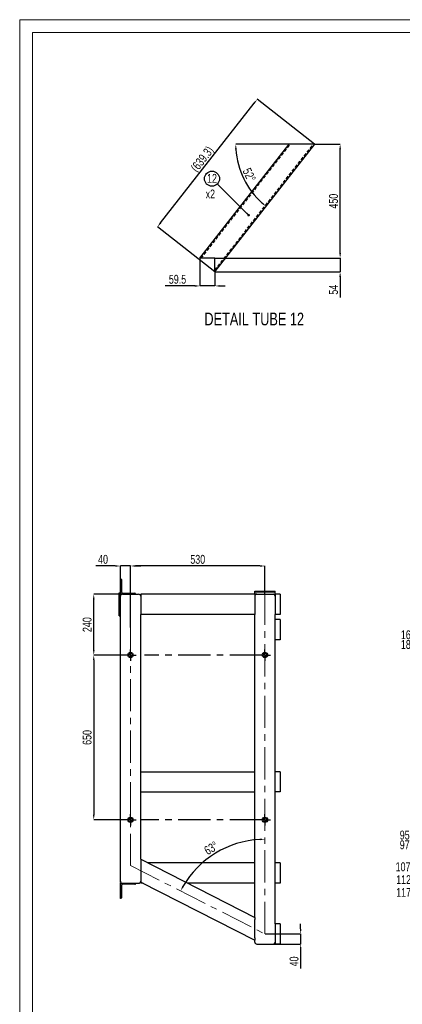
# Model space of a CAD drawing. Header units: millimetres. Extents: x 0 to 841, y 0 to 594.
# Tile 5 of 19: x 0 to 151, y 206 to 594. Entities that reach past the tile are written whole.
import ezdxf

# ---------------------------------------------------------------- set-up
doc = ezdxf.new("R2010")
doc.units = ezdxf.units.MM
doc.header["$PDSIZE"] = -1
doc.linetypes.add('CENTERX2', pattern=[20.32, 12.7, -2.54, 2.54, -2.54])
doc.linetypes.add('HIDDEN', pattern=[1.905, 1.27, -0.635])
for name, color, linetype in [('COTES', 1, 'Continuous'), ('NOTES', 6, 'Continuous'), ('TRAIT-MIXTES', 3, 'CENTERX2'), ('TRAIT-TIRET', 2, 'HIDDEN')]:
    doc.layers.add(name, color=color, linetype=linetype)
doc.layers.add('TRAIT-FORT', color=4, linetype='Continuous', lineweight=25)
doc.styles.add('SLDTEXTSTYLE0', font='TXT', dxfattribs={"width": 0.75})
doc.dimstyles.new('SLDDIMSTYLE1', dxfattribs={"dimtxt": 3.5, "dimasz": 2, "dimexe": 0, "dimexo": 0.0625, "dimgap": 0.875, "dimtad": 0, "dimtih": 1, "dimtoh": 1, "dimdec": 1, "dimlfac": 10, "dimrnd": 1e-09, "dimzin": 12, "dimdsep": 46, "dimtxsty": 'SLDTEXTSTYLE0', "dimsah": 1, "dimcen": 0.09, "dimadec": 0, "dimazin": 3, "dimtfac": 1, "dimtdec": 1, "dimtofl": 0, "dimtmove": 0, "dimatfit": 3, "dimfxl": 1, "dimfrac": 2, "dimtolj": 1, "dimtzin": 12, "dimarcsym": 0})
doc.dimstyles.new('SLDDIMSTYLE10', dxfattribs={"dimtxt": 0.18, "dimasz": 1, "dimexe": 0, "dimexo": 0.0625, "dimgap": 0, "dimtad": 0, "dimtih": 1, "dimtoh": 1, "dimdec": 0, "dimrnd": 1e-09, "dimzin": 0, "dimdsep": 46, "dimtxsty": 'Standard', "dimblk1": 'DOT', "dimblk2": 'DOT', "dimsah": 1, "dimcen": 0.09, "dimadec": 0, "dimazin": 0, "dimtfac": 1, "dimtdec": 0, "dimtofl": 0, "dimtmove": 0, "dimatfit": 3, "dimldrblk": 'DOT', "dimfxl": 1, "dimfrac": 2, "dimtolj": 1, "dimtzin": 0, "dimarcsym": 0})
doc.dimstyles.new('SLDDIMSTYLE12', dxfattribs={"dimtxt": 3.5, "dimasz": 2, "dimexe": 0, "dimexo": 0.0625, "dimgap": 0.875, "dimtad": 1, "dimdec": 1, "dimlfac": 10, "dimrnd": 1e-09, "dimzin": 12, "dimdsep": 46, "dimtxsty": 'SLDTEXTSTYLE0', "dimsah": 1, "dimcen": 0.09, "dimadec": 0, "dimazin": 3, "dimtfac": 1, "dimtdec": 1, "dimtmove": 0, "dimatfit": 0, "dimfxl": 1, "dimfrac": 2, "dimtolj": 1, "dimtzin": 12, "dimarcsym": 0})
doc.dimstyles.new('SLDDIMSTYLE13', dxfattribs={"dimtxt": 3.5, "dimasz": 2, "dimexe": 0, "dimexo": 0.0625, "dimgap": 0.875, "dimtad": 1, "dimdec": 1, "dimlfac": 10, "dimrnd": 1e-09, "dimzin": 12, "dimdsep": 46, "dimtxsty": 'SLDTEXTSTYLE0', "dimsah": 1, "dimcen": 0.09, "dimadec": 0, "dimazin": 3, "dimtfac": 1, "dimtdec": 1, "dimtofl": 0, "dimtmove": 0, "dimatfit": 3, "dimfxl": 1, "dimfrac": 2, "dimtolj": 1, "dimtzin": 12, "dimarcsym": 0})
doc.dimstyles.new('SLDDIMSTYLE3', dxfattribs={"dimtxt": 3.5, "dimasz": 2, "dimexe": 0, "dimexo": 0.0625, "dimgap": 0.875, "dimtad": 1, "dimdec": 0, "dimlfac": 10, "dimrnd": 1e-09, "dimzin": 12, "dimdsep": 46, "dimtxsty": 'SLDTEXTSTYLE0', "dimsah": 1, "dimcen": 0.09, "dimadec": 0, "dimazin": 3, "dimtfac": 1, "dimtdec": 0, "dimtofl": 0, "dimtmove": 0, "dimatfit": 3, "dimfxl": 1, "dimfrac": 2, "dimtolj": 1, "dimtzin": 12, "dimarcsym": 0})
doc.dimstyles.new('SLDDIMSTYLE4', dxfattribs={"dimtxt": 3.5, "dimasz": 2, "dimexe": 0, "dimexo": 0.0625, "dimgap": 0.875, "dimtad": 1, "dimdec": 0, "dimlfac": 10, "dimrnd": 1e-09, "dimzin": 12, "dimdsep": 46, "dimtxsty": 'SLDTEXTSTYLE0', "dimsah": 1, "dimcen": 0.09, "dimadec": 0, "dimazin": 3, "dimtfac": 1, "dimtdec": 0, "dimtmove": 0, "dimatfit": 0, "dimfxl": 1, "dimfrac": 2, "dimtolj": 1, "dimtzin": 12, "dimarcsym": 0})
doc.dimstyles.new('SLDDIMSTYLE9', dxfattribs={"dimtxt": 3.5, "dimasz": 2, "dimexe": 0, "dimexo": 0.0625, "dimgap": 0.875, "dimtad": 1, "dimdec": 4, "dimlfac": 10, "dimzin": 12, "dimdsep": 46, "dimtxsty": 'SLDTEXTSTYLE0', "dimsah": 1, "dimcen": 0.09, "dimazin": 3, "dimtfac": 1, "dimtofl": 0, "dimtmove": 0, "dimatfit": 3, "dimfxl": 1, "dimfrac": 2, "dimtolj": 1, "dimtzin": 12, "dimarcsym": 0})

# ---------------------------------------------------------------- blocks, each defined once
blk = doc.blocks.new('_D_3')
at = {"layer": 'COTES', "color": 0, "lineweight": -2, "transparency": 16777216}
for p, q in [((164.37, 351.37), (160.37, 351.37)), ((168.37, 350.4), (164.37, 351.37)), ((330.96, 350.4), (168.37, 350.4))]:
    blk.add_line(p, q, dxfattribs=at)
at = {"layer": 'Defpoints', "color": 0, "transparency": 16777216}
for p in [(180.73, 367.37), (160.37, 351.37), (331.02, 350.4)]:
    blk.add_point(p, dxfattribs=at)
at = {"layer": 'COTES', "color": 0, "transparency": 16777216, "insert": (154.68, 351.37), "char_height": 3.5, "attachment_point": 5, "style": 'SLDTEXTSTYLE0'}
blk.add_mtext('\\A1;169.7', dxfattribs=at)
blk = doc.blocks.new('_D_4')
at = {"layer": 'COTES', "color": 0, "lineweight": -2, "transparency": 16777216}
for p, q in [((164.37, 347.52), (160.37, 347.52)), ((168.37, 348.5), (164.37, 347.52)), ((328.46, 348.5), (168.37, 348.5))]:
    blk.add_line(p, q, dxfattribs=at)
at = {"layer": 'Defpoints', "color": 0, "transparency": 16777216}
for p in [(180.73, 367.37), (160.37, 347.52), (328.52, 348.5)]:
    blk.add_point(p, dxfattribs=at)
at = {"layer": 'COTES', "color": 0, "transparency": 16777216, "insert": (154.68, 347.52), "char_height": 3.5, "attachment_point": 5, "style": 'SLDTEXTSTYLE0'}
blk.add_mtext('\\A1;188.8', dxfattribs=at)
blk = doc.blocks.new('_D_5')
at = {"layer": 'COTES', "color": 0, "lineweight": -2, "transparency": 16777216}
for p, q in [((164.37, 272.35), (160.37, 272.35)), ((168.37, 271.38), (164.37, 272.35)), ((330.96, 271.38), (168.37, 271.38))]:
    blk.add_line(p, q, dxfattribs=at)
at = {"layer": 'Defpoints', "color": 0, "transparency": 16777216}
for p in [(180.73, 367.37), (160.37, 272.35), (331.02, 271.38)]:
    blk.add_point(p, dxfattribs=at)
at = {"layer": 'COTES', "color": 0, "transparency": 16777216, "insert": (154.24, 272.35), "char_height": 3.5, "attachment_point": 5, "style": 'SLDTEXTSTYLE0'}
blk.add_mtext('\\A1;959.9', dxfattribs=at)
blk = doc.blocks.new('_D_6')
at = {"layer": 'COTES', "color": 0, "lineweight": -2, "transparency": 16777216}
for p, q in [((164.37, 268.5), (160.37, 268.5)), ((168.37, 269.48), (164.37, 268.5)), ((328.46, 269.48), (168.37, 269.48))]:
    blk.add_line(p, q, dxfattribs=at)
at = {"layer": 'Defpoints', "color": 0, "transparency": 16777216}
for p in [(180.73, 367.37), (160.37, 268.5), (328.52, 269.48)]:
    blk.add_point(p, dxfattribs=at)
at = {"layer": 'COTES', "color": 0, "transparency": 16777216, "insert": (154.24, 268.5), "char_height": 3.5, "attachment_point": 5, "style": 'SLDTEXTSTYLE0'}
blk.add_mtext('\\A1;978.9', dxfattribs=at)
blk = doc.blocks.new('_D_7')
at = {"layer": 'COTES', "color": 0, "lineweight": -2, "transparency": 16777216}
blk.add_line((213.28, 259.83), (160.37, 259.83), dxfattribs=at)
at = {"layer": 'Defpoints', "color": 0, "transparency": 16777216}
for p in [(180.73, 367.37), (160.37, 259.83), (213.35, 259.83)]:
    blk.add_point(p, dxfattribs=at)
at = {"layer": 'COTES', "color": 0, "transparency": 16777216, "insert": (153.59, 259.83), "char_height": 3.5, "attachment_point": 5, "style": 'SLDTEXTSTYLE0'}
blk.add_mtext('\\A1;1075.4', dxfattribs=at)
blk = doc.blocks.new('_D_8')
at = {"layer": 'COTES', "color": 0, "lineweight": -2, "transparency": 16777216}
blk.add_line((213.28, 254.75), (160.37, 254.75), dxfattribs=at)
at = {"layer": 'Defpoints', "color": 0, "transparency": 16777216}
for p in [(180.73, 367.37), (160.37, 254.75), (213.35, 254.75)]:
    blk.add_point(p, dxfattribs=at)
at = {"layer": 'COTES', "color": 0, "transparency": 16777216, "insert": (153.81, 254.75), "char_height": 3.5, "attachment_point": 5, "style": 'SLDTEXTSTYLE0'}
blk.add_mtext('\\A1;1126.2', dxfattribs=at)
blk = doc.blocks.new('_D_9')
at = {"layer": 'COTES', "color": 0, "lineweight": -2, "transparency": 16777216}
blk.add_line((319.66, 249.73), (160.37, 249.73), dxfattribs=at)
at = {"layer": 'Defpoints', "color": 0, "transparency": 16777216}
for p in [(180.73, 367.37), (160.37, 249.73), (319.73, 249.73)]:
    blk.add_point(p, dxfattribs=at)
at = {"layer": 'COTES', "color": 0, "transparency": 16777216, "insert": (153.81, 249.73), "char_height": 3.5, "attachment_point": 5, "style": 'SLDTEXTSTYLE0'}
blk.add_mtext('\\A1;1176.4', dxfattribs=at)
blk = doc.blocks.new('_D_65')
at = {"layer": 'COTES', "color": 0, "lineweight": -2, "transparency": 16777216}
blk.add_arc((96.7, 233.37), 37.34, 93.0692, 149.9308, dxfattribs=at)
at = {"layer": 'COTES', "color": 0, "transparency": 16777216}
for points in [[(94.69, 270.99), (94.71, 270.32), (96.7, 270.71)], [(64.68, 251.92), (64.09, 252.24), (63.43, 250.32)]]:
    blk.add_solid(points, dxfattribs=at)
at = {"layer": 'Defpoints', "color": 0, "transparency": 16777216}
for p in [(96.7, 367.37), (83.32, 268.23), (43.7, 260.38), (96.7, 233.37), (96.7, 233.37)]:
    blk.add_point(p, dxfattribs=at)
at = {"layer": 'COTES', "color": 0, "transparency": 16777216, "insert": (72.29, 267.34), "char_height": 3.5, "attachment_point": 1, "rotation": 31.5, "style": 'SLDTEXTSTYLE0'}
blk.add_mtext('\\A1;63°', dxfattribs=at)
blk = doc.blocks.new('_D_66')
at = {"layer": 'COTES', "color": 0, "lineweight": -2, "transparency": 16777216}
for p, q in [((110.78, 235.37), (110.78, 237.37)), ((96.76, 233.37), (110.78, 233.37)), ((110.78, 233.37), (110.78, 229.37)), ((99.96, 229.37), (110.78, 229.37)), ((110.78, 227.37), (110.78, 219.68))]:
    blk.add_line(p, q, dxfattribs=at)
at = {"layer": 'COTES', "color": 0, "transparency": 16777216}
for points in [[(110.45, 235.37), (111.12, 235.37), (110.78, 233.37)], [(110.45, 227.37), (111.12, 227.37), (110.78, 229.37)]]:
    blk.add_solid(points, dxfattribs=at)
at = {"layer": 'Defpoints', "color": 0, "transparency": 16777216}
for p in [(96.7, 233.37), (99.9, 229.37), (110.78, 229.37)]:
    blk.add_point(p, dxfattribs=at)
at = {"layer": 'COTES', "color": 0, "transparency": 16777216, "insert": (106.41, 222.53), "char_height": 3.5, "attachment_point": 2, "rotation": 90, "style": 'SLDTEXTSTYLE0'}
blk.add_mtext('\\A1;40', dxfattribs=at)
blk = doc.blocks.new('_D_67')
at = {"layer": 'COTES', "color": 0, "lineweight": -2, "transparency": 16777216}
for p, q in [((37.7, 378.51), (30.01, 378.51)), ((39.7, 373.43), (39.7, 378.51)), ((43.7, 378.51), (39.7, 378.51)), ((43.7, 354.26), (43.7, 378.51)), ((45.7, 378.51), (47.7, 378.51))]:
    blk.add_line(p, q, dxfattribs=at)
at = {"layer": 'COTES', "color": 0, "transparency": 16777216}
for points in [[(37.7, 378.84), (37.7, 378.17), (39.7, 378.51)], [(45.7, 378.84), (45.7, 378.17), (43.7, 378.51)]]:
    blk.add_solid(points, dxfattribs=at)
at = {"layer": 'Defpoints', "color": 0, "transparency": 16777216}
for p in [(43.7, 378.51), (39.7, 373.37), (43.7, 354.19)]:
    blk.add_point(p, dxfattribs=at)
at = {"layer": 'COTES', "color": 0, "transparency": 16777216, "insert": (32.86, 382.88), "char_height": 3.5, "attachment_point": 2, "style": 'SLDTEXTSTYLE0'}
blk.add_mtext('\\A1;40', dxfattribs=at)
blk = doc.blocks.new('_D_68')
at = {"layer": 'COTES', "color": 0, "lineweight": -2, "transparency": 16777216}
for p, q in [((43.7, 354.26), (43.7, 378.51)), ((94.7, 378.51), (45.7, 378.51)), ((96.7, 367.43), (96.7, 378.51))]:
    blk.add_line(p, q, dxfattribs=at)
at = {"layer": 'COTES', "color": 0, "transparency": 16777216}
for points in [[(45.7, 378.84), (45.7, 378.17), (43.7, 378.51)], [(94.7, 378.84), (94.7, 378.17), (96.7, 378.51)]]:
    blk.add_solid(points, dxfattribs=at)
at = {"layer": 'Defpoints', "color": 0, "transparency": 16777216}
for p in [(43.7, 378.51), (96.7, 367.37), (43.7, 354.19)]:
    blk.add_point(p, dxfattribs=at)
at = {"layer": 'COTES', "color": 0, "transparency": 16777216, "insert": (70.2, 382.88), "char_height": 3.5, "attachment_point": 2, "style": 'SLDTEXTSTYLE0'}
blk.add_mtext('\\A1;530', dxfattribs=at)
blk = doc.blocks.new('_D_69')
at = {"layer": 'COTES', "color": 0, "lineweight": -2, "transparency": 16777216}
for p, q in [((39.64, 367.37), (29.2, 367.37)), ((29.2, 345.37), (29.2, 365.37)), ((41.39, 343.37), (29.2, 343.37))]:
    blk.add_line(p, q, dxfattribs=at)
at = {"layer": 'COTES', "color": 0, "transparency": 16777216}
for points in [[(28.87, 365.37), (29.53, 365.37), (29.2, 367.37)], [(28.87, 345.37), (29.53, 345.37), (29.2, 343.37)]]:
    blk.add_solid(points, dxfattribs=at)
at = {"layer": 'Defpoints', "color": 0, "transparency": 16777216}
for p in [(29.2, 367.37), (39.7, 367.37), (41.45, 343.37)]:
    blk.add_point(p, dxfattribs=at)
at = {"layer": 'COTES', "color": 0, "transparency": 16777216, "insert": (24.82, 355.37), "char_height": 3.5, "attachment_point": 2, "rotation": 90, "style": 'SLDTEXTSTYLE0'}
blk.add_mtext('\\A1;240', dxfattribs=at)
blk = doc.blocks.new('_D_70')
at = {"layer": 'COTES', "color": 0, "lineweight": -2, "transparency": 16777216}
for p, q in [((41.39, 343.37), (29.2, 343.37)), ((29.2, 341.37), (29.2, 280.37)), ((41.39, 278.37), (29.2, 278.37))]:
    blk.add_line(p, q, dxfattribs=at)
at = {"layer": 'COTES', "color": 0, "transparency": 16777216}
for points in [[(28.87, 341.37), (29.53, 341.37), (29.2, 343.37)], [(28.87, 280.37), (29.53, 280.37), (29.2, 278.37)]]:
    blk.add_solid(points, dxfattribs=at)
at = {"layer": 'Defpoints', "color": 0, "transparency": 16777216}
for p in [(41.45, 343.37), (29.2, 278.37), (41.45, 278.37)]:
    blk.add_point(p, dxfattribs=at)
at = {"layer": 'COTES', "color": 0, "transparency": 16777216, "insert": (24.82, 310.87), "char_height": 3.5, "attachment_point": 2, "rotation": 90, "style": 'SLDTEXTSTYLE0'}
blk.add_mtext('\\A1;650', dxfattribs=at)
blk = doc.blocks.new('SW_CENTERMARKSYMBOL_16')
at = {"layer": 'TRAIT-MIXTES', "color": 0}
for p, q in [((-1.2, 0), (-47.54, 0)), ((0, 0), (-1.2, 0)), ((0, 1.2), (0, 2.25)), ((0, 0), (0, 1.2)), ((0, 0), (0, -1.2)), ((0, 0), (1.2, 0)), ((1.2, 0), (2.25, 0)), ((0, -1.2), (0, -2.25))]:
    blk.add_line(p, q, dxfattribs=at)
blk = doc.blocks.new('SW_CENTERMARKSYMBOL_17')
at = {"layer": 'TRAIT-MIXTES', "color": 0}
for p, q in [((-1.2, 0), (-2.25, 0)), ((0, 0), (-1.2, 0)), ((0, 1.2), (0, 2.25)), ((0, 0), (0, 1.2)), ((0, 0), (0, -1.2)), ((0, 0), (1.2, 0)), ((1.2, 0), (2.25, 0)), ((0, -1.2), (0, -2.25))]:
    blk.add_line(p, q, dxfattribs=at)
blk = doc.blocks.new('SW_CENTERMARKSYMBOL_18')
at = {"layer": 'TRAIT-MIXTES', "color": 0}
for p, q in [((-1.2, 0), (-2.25, 0)), ((0, 0), (-1.2, 0)), ((0, 1.2), (0, 2.25)), ((0, 0), (0, 1.2)), ((0, 0), (0, -1.2)), ((0, 0), (1.2, 0)), ((1.2, 0), (2.25, 0)), ((0, -1.2), (0, -2.25))]:
    blk.add_line(p, q, dxfattribs=at)
blk = doc.blocks.new('SW_CENTERMARKSYMBOL_19')
at = {"layer": 'TRAIT-MIXTES', "color": 0}
for p, q in [((-1.2, 0), (-48.65, 0)), ((0, 0), (-1.2, 0)), ((0, 1.2), (0, 2.25)), ((0, 0), (0, 1.2)), ((0, 0), (0, -1.2)), ((0, 0), (1.2, 0)), ((1.2, 0), (2.25, 0)), ((0, -1.2), (0, -2.25))]:
    blk.add_line(p, q, dxfattribs=at)
blk = doc.blocks.new('_D_77')
at = {"layer": 'COTES', "color": 0, "lineweight": -2, "transparency": 16777216}
blk.add_line((106.12, 544.91), (85.18, 544.91), dxfattribs=at)
blk.add_arc((116.34, 544.91), 31.16, 183.6785, 228.3215, dxfattribs=at)
at = {"layer": 'COTES', "color": 0, "transparency": 16777216}
for points in [[(84.91, 542.9), (85.58, 542.93), (85.18, 544.91)], [(95.83, 521.9), (95.41, 521.39), (97.16, 520.36)]]:
    blk.add_solid(points, dxfattribs=at)
at = {"layer": 'Defpoints', "color": 0, "transparency": 16777216}
for p in [(106.19, 544.91), (116.34, 544.91), (116.34, 544.91), (86.6, 535.63), (76.98, 494.54)]:
    blk.add_point(p, dxfattribs=at)
at = {"layer": 'COTES', "color": 0, "transparency": 16777216, "insert": (90.92, 535.93), "char_height": 3.5, "attachment_point": 1, "rotation": 296, "style": 'SLDTEXTSTYLE0'}
blk.add_mtext('\\A1;52°', dxfattribs=at)
blk = doc.blocks.new('_D_78')
at = {"layer": 'COTES', "color": 0, "lineweight": -2, "transparency": 16777216}
for p, q in [((116.4, 544.91), (126.34, 544.91)), ((126.34, 501.91), (126.34, 542.91)), ((77.04, 499.91), (126.34, 499.91))]:
    blk.add_line(p, q, dxfattribs=at)
at = {"layer": 'COTES', "color": 0, "transparency": 16777216}
for points in [[(126.01, 542.91), (126.67, 542.91), (126.34, 544.91)], [(126.01, 501.91), (126.67, 501.91), (126.34, 499.91)]]:
    blk.add_solid(points, dxfattribs=at)
at = {"layer": 'Defpoints', "color": 0, "transparency": 16777216}
for p in [(116.34, 544.91), (126.34, 544.91), (76.98, 499.91)]:
    blk.add_point(p, dxfattribs=at)
at = {"layer": 'COTES', "color": 0, "transparency": 16777216, "insert": (121.96, 522.41), "char_height": 3.5, "attachment_point": 2, "rotation": 90, "style": 'SLDTEXTSTYLE0'}
blk.add_mtext('\\A1;450', dxfattribs=at)
blk = doc.blocks.new('_D_79')
at = {"layer": 'COTES', "color": 0, "lineweight": -2, "transparency": 16777216}
for p, q in [((71.03, 499.85), (71.03, 488.97)), ((76.98, 494.47), (76.98, 488.97)), ((69.03, 488.97), (57.4, 488.97)), ((76.98, 488.97), (71.03, 488.97)), ((78.98, 488.97), (80.98, 488.97))]:
    blk.add_line(p, q, dxfattribs=at)
at = {"layer": 'COTES', "color": 0, "transparency": 16777216}
for points in [[(69.03, 489.31), (69.03, 488.64), (71.03, 488.97)], [(78.98, 489.31), (78.98, 488.64), (76.98, 488.97)]]:
    blk.add_solid(points, dxfattribs=at)
at = {"layer": 'Defpoints', "color": 0, "transparency": 16777216}
for p in [(71.03, 499.91), (76.98, 494.54), (71.03, 488.97)]:
    blk.add_point(p, dxfattribs=at)
at = {"layer": 'COTES', "color": 0, "transparency": 16777216, "insert": (62.22, 493.35), "char_height": 3.5, "attachment_point": 2, "style": 'SLDTEXTSTYLE0'}
blk.add_mtext('\\A1;59.5', dxfattribs=at)
blk = doc.blocks.new('_D_80')
at = {"layer": 'COTES', "color": 0, "lineweight": -2, "transparency": 16777216}
for p, q in [((55.55, 513.82), (92.44, 561.05)), ((116.29, 544.95), (93.67, 562.62)), ((76.93, 494.58), (54.31, 512.25))]:
    blk.add_line(p, q, dxfattribs=at)
at = {"layer": 'COTES', "color": 0, "transparency": 16777216}
for points in [[(92.18, 561.25), (92.7, 560.84), (93.67, 562.62)], [(55.28, 514.03), (55.81, 513.62), (54.31, 512.25)]]:
    blk.add_solid(points, dxfattribs=at)
at = {"layer": 'Defpoints', "color": 0, "transparency": 16777216}
for p in [(93.67, 562.62), (116.34, 544.91), (76.98, 494.54)]:
    blk.add_point(p, dxfattribs=at)
at = {"layer": 'COTES', "color": 0, "transparency": 16777216, "insert": (70.55, 540.13), "char_height": 3.5, "attachment_point": 2, "rotation": 52, "style": 'SLDTEXTSTYLE0'}
blk.add_mtext('\\A1;(639.3)', dxfattribs=at)
blk = doc.blocks.new('_D_81')
at = {"layer": 'COTES', "color": 0, "lineweight": -2, "transparency": 16777216}
for p, q in [((126.34, 501.91), (126.34, 503.91)), ((77.04, 499.91), (126.34, 499.91)), ((126.34, 499.91), (126.34, 494.54)), ((77.04, 494.54), (126.34, 494.54)), ((126.34, 492.54), (126.34, 484.41))]:
    blk.add_line(p, q, dxfattribs=at)
at = {"layer": 'COTES', "color": 0, "transparency": 16777216}
for points in [[(126.01, 501.91), (126.67, 501.91), (126.34, 499.91)], [(126.01, 492.54), (126.67, 492.54), (126.34, 494.54)]]:
    blk.add_solid(points, dxfattribs=at)
at = {"layer": 'Defpoints', "color": 0, "transparency": 16777216}
for p in [(76.98, 499.91), (126.34, 499.91), (76.98, 494.54)]:
    blk.add_point(p, dxfattribs=at)
at = {"layer": 'COTES', "color": 0, "transparency": 16777216, "insert": (121.96, 487.47), "char_height": 3.5, "attachment_point": 2, "rotation": 90, "style": 'SLDTEXTSTYLE0'}
blk.add_mtext('\\A1;54', dxfattribs=at)
blk = doc.blocks.new('SW_NOTE_42')
at = {"layer": 'NOTES', "color": 0}
blk.add_circle((-2.11, 2.1), 2.98, dxfattribs=at)
at = {"layer": 'NOTES', "color": 0, "insert": (-2.1, 3.97), "char_height": 3.5, "attachment_point": 2, "style": 'SLDTEXTSTYLE0'}
blk.add_mtext('12', dxfattribs=at)
blk = doc.blocks.new('_Dot')
at = {"color": 0, "linetype": 'ByBlock', "lineweight": -2}
blk.add_line((-0.5, 0), (-1, 0), dxfattribs=at)
at = {"color": 0, "linetype": 'ByBlock', "const_width": 0.5}
blk.add_lwpolyline([(-0.25, 0, 1), (0.25, 0, 1)], format="xyb", close=True, dxfattribs=at)

msp = doc.modelspace()

# ---------------------------------------------------------------- linework, layer by layer
at = {"lineweight": 18}
for p, q in [((841, 594), (0, 594)), ((0, 594), (0, 0)), ((5, 589), (5, 5)), ((836, 589), (5, 589))]:
    msp.add_line(p, q, dxfattribs=at)
at = {"layer": 'TRAIT-FORT', "lineweight": 25}
for p, q in [((71.028849, 499.914488), (106.186702, 544.914488)), ((76.979779, 494.537177), (116.338847, 544.914488)), ((107.201916, 544.914488), (106.186702, 544.914488)), ((115.323633, 544.914488), (107.201916, 544.914488)), ((116.338847, 544.914488), (115.323633, 544.914488)), ((72.044063, 499.914488), (71.028849, 499.914488)), ((76.979779, 499.914488), (72.044063, 499.914488)), ((76.979779, 495.836593), (76.979779, 499.914488)), ((76.979779, 494.537177), (76.979779, 495.836593)), ((39.699689, 367.370936), (39.699689, 373.370936)), ((39.699689, 373.370936), (39.849689, 373.370936)), ((40.099689, 373.120936), (40.099689, 368.270936)), ((39.199689, 367.870936), (39.699689, 367.870936)), ((39.199689, 358.870936), (39.199689, 367.870936)), ((39.699689, 366.570936), (39.699689, 367.370936)), ((40.499689, 367.370936), (39.699689, 367.370936)), ((39.699689, 254.170936), (39.699689, 366.570936)), ((40.499689, 367.370936), (46.899689, 367.370936)), ((40.599689, 367.770936), (45.449689, 367.770936)), ((45.699689, 367.520936), (45.699689, 367.370936)), ((47.699689, 367.370936), (47.699689, 366.570936)), ((92.699689, 367.370936), (47.699689, 367.370936)), ((47.699689, 366.570936), (47.699689, 360.170936)), ((92.699689, 368.370936), (92.699689, 368.570936)), ((92.699689, 368.570936), (93.499689, 368.570936)), ((92.699689, 368.370936), (93.499689, 368.370936)), ((92.699689, 367.370936), (92.699689, 368.370936)), ((92.699689, 367.370936), (92.699689, 366.570936)), ((93.499689, 367.370936), (92.699689, 367.370936)), ((92.699689, 366.570936), (92.699689, 360.170936)), ((93.499689, 368.570936), (99.899689, 368.570936)), ((93.499689, 368.370936), (99.899689, 368.370936)), ((93.499689, 367.370936), (99.899689, 367.370936)), ((99.899689, 368.570936), (100.699689, 368.570936)), ((99.899689, 368.370936), (100.699689, 368.370936)), ((100.699689, 368.370936), (100.699689, 368.570936)), ((100.699689, 367.370936), (100.699689, 368.370936)), ((102.699689, 367.370936), (100.699689, 367.370936)), ((100.699689, 367.370936), (100.699689, 359.370936)), ((102.699689, 367.370936), (102.699689, 359.370936)), ((39.199689, 358.870936), (39.699689, 358.870936)), ((47.699689, 360.170936), (47.699689, 359.370936)), ((92.699689, 359.370936), (47.699689, 359.370936)), ((47.699689, 297.370936), (47.699689, 359.370936)), ((92.699689, 360.170936), (92.699689, 359.370936)), ((92.699689, 297.370936), (92.699689, 359.370936)), ((102.699689, 359.370936), (100.699689, 359.370936)), ((100.699689, 237.370936), (100.699689, 359.370936)), ((102.699689, 357.370936), (100.699689, 357.370936)), ((102.699689, 357.370936), (102.699689, 349.370936)), ((102.699689, 349.370936), (100.699689, 349.370936)), ((47.699689, 296.570936), (47.699689, 297.370936)), ((47.699689, 297.370936), (92.699689, 297.370936)), ((47.699689, 290.170936), (47.699689, 296.570936)), ((92.699689, 296.570936), (92.699689, 297.370936)), ((92.699689, 290.170936), (92.699689, 296.570936)), ((102.699689, 297.370936), (100.699689, 297.370936)), ((102.699689, 297.370936), (102.699689, 289.370936)), ((47.699689, 289.370936), (47.699689, 290.170936)), ((47.699689, 289.370936), (92.699689, 289.370936)), ((47.699689, 262.826988), (47.699689, 289.370936)), ((92.699689, 289.370936), (92.699689, 290.170936)), ((92.699689, 239.898342), (92.699689, 289.370936)), ((102.699689, 289.370936), (100.699689, 289.370936)), ((47.699689, 262.826988), (47.699689, 261.929127)), ((47.699689, 262.826988), (92.699689, 239.898342)), ((47.699689, 261.929127), (47.699689, 254.746239)), ((92.699689, 261.370936), (50.557352, 261.370936)), ((102.699689, 261.370936), (100.699689, 261.370936)), ((102.699689, 261.370936), (102.699689, 253.370936)), ((39.699689, 253.649084), (39.699689, 254.170936)), ((39.699689, 253.649084), (39.893331, 253.649084)), ((39.699689, 247.370936), (39.699689, 253.370936)), ((39.699689, 253.370936), (40.499689, 253.370936)), ((40.099689, 252.470936), (40.099689, 247.620936)), ((40.499689, 253.370936), (46.899689, 253.370936)), ((45.449689, 252.970936), (40.599689, 252.970936)), ((45.699689, 253.370936), (45.699689, 253.220936)), ((47.506047, 253.649084), (47.699689, 253.649084)), ((47.699689, 254.746239), (47.699689, 253.848378)), ((47.699689, 253.848378), (92.699689, 230.919733)), ((47.699689, 253.848378), (47.699689, 253.370936)), ((48.636722, 253.370936), (47.699689, 253.370936)), ((92.699689, 253.370936), (66.258236, 253.370936)), ((102.699689, 253.370936), (100.699689, 253.370936)), ((39.849689, 247.370936), (39.699689, 247.370936)), ((92.699689, 239.898342), (92.699689, 239.000481)), ((92.699689, 231.817594), (92.699689, 239.000481)), ((100.699689, 237.370936), (100.699689, 229.370936)), ((102.699689, 237.370936), (100.699689, 237.370936)), ((102.699689, 237.370936), (102.699689, 229.370936)), ((92.699689, 231.817594), (92.699689, 230.919733)), ((92.699689, 230.170936), (92.699689, 230.919733)), ((93.499689, 229.370936), (99.899689, 229.370936)), ((102.699689, 229.370936), (100.699689, 229.370936))]:
    msp.add_line(p, q, dxfattribs=at)
for centre, radius in [((43.699689, 343.370936), 1.05), ((43.699689, 343.370936), 0.75), ((96.699689, 343.370936), 1.05), ((96.699689, 343.370936), 0.75), ((43.699689, 278.370936), 1.05), ((43.699689, 278.370936), 0.75), ((96.699689, 278.370936), 1.05), ((96.699689, 278.370936), 0.75)]:
    msp.add_circle(centre, radius, dxfattribs=at)
for centre, radius, start, end in [((39.849689, 373.120936), 0.25, 0, 90), ((40.499689, 366.570936), 0.8, 90, 180), ((40.599689, 368.270936), 0.5, 180, 270), ((45.449689, 367.520936), 0.25, 0, 90), ((46.899689, 366.570936), 0.8, 0, 90), ((93.499689, 366.570936), 0.8, 90, 180), ((99.899689, 366.570936), 0.8, 0, 90), ((40.499689, 254.170936), 0.8, 180, 270), ((40.599689, 252.470936), 0.5, 90, 180), ((45.449689, 253.220936), 0.25, 270, 0), ((46.899689, 254.170936), 0.8, 270, 0), ((39.849689, 247.620936), 0.25, 270, 0), ((93.499689, 230.170936), 0.8, 180, 270), ((99.899689, 230.170936), 0.8, 270, 0)]:
    msp.add_arc(centre, radius, start, end, dxfattribs=at)
at = {"layer": 'TRAIT-MIXTES', "lineweight": 18}
for p, q in [((96.699689, 233.370936), (96.699689, 367.370936)), ((43.699689, 354.194999), (43.699689, 260.375785)), ((43.699689, 260.375785), (96.699689, 233.370936))]:
    msp.add_line(p, q, dxfattribs=at)
at = {"layer": 'TRAIT-TIRET'}
for p, q in [((71.536456, 499.914488), (106.694309, 544.914488)), ((76.979779, 495.186885), (115.83124, 544.914488))]:
    msp.add_line(p, q, dxfattribs=at)

# ---------------------------------------------------------------- block references
at = {"layer": 'NOTES'}
msp.add_blockref('SW_NOTE_42', (77.925861, 529.185983), dxfattribs=at)
at = {"layer": 'TRAIT-MIXTES'}
for name, p in [('SW_CENTERMARKSYMBOL_17', (43.699689, 343.370936)), ('SW_CENTERMARKSYMBOL_16', (96.699689, 343.370936)), ('SW_CENTERMARKSYMBOL_18', (43.699689, 278.370936)), ('SW_CENTERMARKSYMBOL_19', (96.699689, 278.370936))]:
    msp.add_blockref(name, p, dxfattribs=at)

# ---------------------------------------------------------------- texts
at = {"layer": 'NOTES', "attachment_point": 1, "style": 'SLDTEXTSTYLE0'}
for s, insert, char_height in [('x2', (73.322886, 526.996967), 3.5), ('DETAIL TUBE 12', (72.81829, 478.441035), 5)]:
    msp.add_mtext(s, dxfattribs=dict(at, insert=insert, char_height=char_height))

# ---------------------------------------------------------------- dimensions: what is measured, and where the dimension line sits
at = {"layer": 'COTES'}
dim = msp.add_linear_dim(base=(93.673525, 562.622578), p1=(76.979779, 494.537177), p2=(116.338847, 544.914488), angle=52, text='(<>)', dimstyle='SLDDIMSTYLE13', dxfattribs=at)
dim.commit()
dim.dimension.update_dxf_attribs({"geometry": '_D_80', "text_midpoint": (73.993991, 537.433923), "dimtype": 160})
for base, line1, line2, picture, middle in [((86.596715, 535.63186), ((76.979779, 494.537177), (116.338847, 544.914488)), ((116.338847, 544.914488), (106.186702, 544.914488)), '_D_77', (88.335078, 531.256137)), ((83.318175, 268.230972), ((96.699689, 233.370936), (96.699689, 367.370936)), ((43.699689, 260.375785), (96.699689, 233.370936)), '_D_65', (77.189513, 265.20865))]:
    dim = msp.add_angular_dim_2l(base=base, line1=line1, line2=line2, dimstyle='SLDDIMSTYLE9', dxfattribs=at)
    dim.commit()
    dim.dimension.update_dxf_attribs({"geometry": picture, "text_midpoint": middle, "dimtype": 162})
for base, p1, p2, dimstyle, picture, middle in [((126.338847, 544.914488), (76.979779, 499.914488), (116.338847, 544.914488), 'SLDDIMSTYLE3', '_D_78', (126.338847, 522.414488)), ((126.338847, 499.914488), (76.979779, 494.537177), (76.979779, 499.914488), 'SLDDIMSTYLE4', '_D_81', (126.338847, 487.474677)), ((29.199689, 367.370936), (41.449689, 343.370936), (39.699689, 367.370936), 'SLDDIMSTYLE3', '_D_69', (29.199689, 355.370936)), ((29.199689, 278.370936), (41.449689, 343.370936), (41.449689, 278.370936), 'SLDDIMSTYLE3', '_D_70', (29.199689, 310.870936)), ((110.784192, 229.370936), (96.699689, 233.370936), (99.899689, 229.370936), 'SLDDIMSTYLE4', '_D_66', (110.784192, 222.527186))]:
    dim = msp.add_linear_dim(base=base, p1=p1, p2=p2, angle=90, dimstyle=dimstyle, dxfattribs=at)
    dim.commit()
    dim.dimension.update_dxf_attribs({"geometry": picture, "text_midpoint": middle, "dimtype": 160})
for base, p1, p2, dimstyle, picture, middle in [((71.028849, 488.972314), (76.979779, 494.537177), (71.028849, 499.914488), 'SLDDIMSTYLE12', '_D_79', (62.216349, 488.972314)), ((43.699689, 378.507929), (39.699689, 373.370936), (43.699689, 354.194999), 'SLDDIMSTYLE4', '_D_67', (32.855939, 378.507929)), ((43.699689, 378.507929), (96.699689, 367.370936), (43.699689, 354.194999), 'SLDDIMSTYLE3', '_D_68', (70.199689, 378.507929))]:
    dim = msp.add_linear_dim(base=base, p1=p1, p2=p2, dimstyle=dimstyle, dxfattribs=at)
    dim.commit()
    dim.dimension.update_dxf_attribs({"geometry": picture, "text_midpoint": middle, "dimtype": 160})
for feature_location, offset, picture, middle in [((213.345161, 259.829084), (-52.976972, 0), '_D_7', (153.58694, 259.829084)), ((213.345161, 254.749084), (-52.976972, 0), '_D_8', (153.80569, 254.749084)), ((319.726661, 249.732584), (-159.358472, 0), '_D_9', (153.80569, 249.732584)), ((331.023489, 271.381436), (-170.655299, 0.97155), '_D_5', (154.24319, 272.352986)), ((328.523489, 269.476436), (-168.155299, -0.97155), '_D_6', (154.24319, 268.504886)), ((331.023489, 350.400836), (-170.655299, 0.97155), '_D_3', (154.68069, 351.372386)), ((328.523489, 348.495836), (-168.155299, -0.97155), '_D_4', (154.68069, 347.524286))]:
    dim = msp.add_ordinate_dim(feature_location=feature_location, offset=offset, dtype=0, origin=(180.732773, 367.370936), dimstyle='SLDDIMSTYLE1', dxfattribs=at)
    dim.commit()
    dim.dimension.update_dxf_attribs({"geometry": picture, "text_midpoint": middle})

# ---------------------------------------------------------------- leaders
at = {"layer": 'NOTES'}
msp.add_leader([(90.268647, 516.877145), (77.925861, 529.185983)], dimstyle='SLDDIMSTYLE10', dxfattribs=at)

doc.saveas('drawing.dxf')
